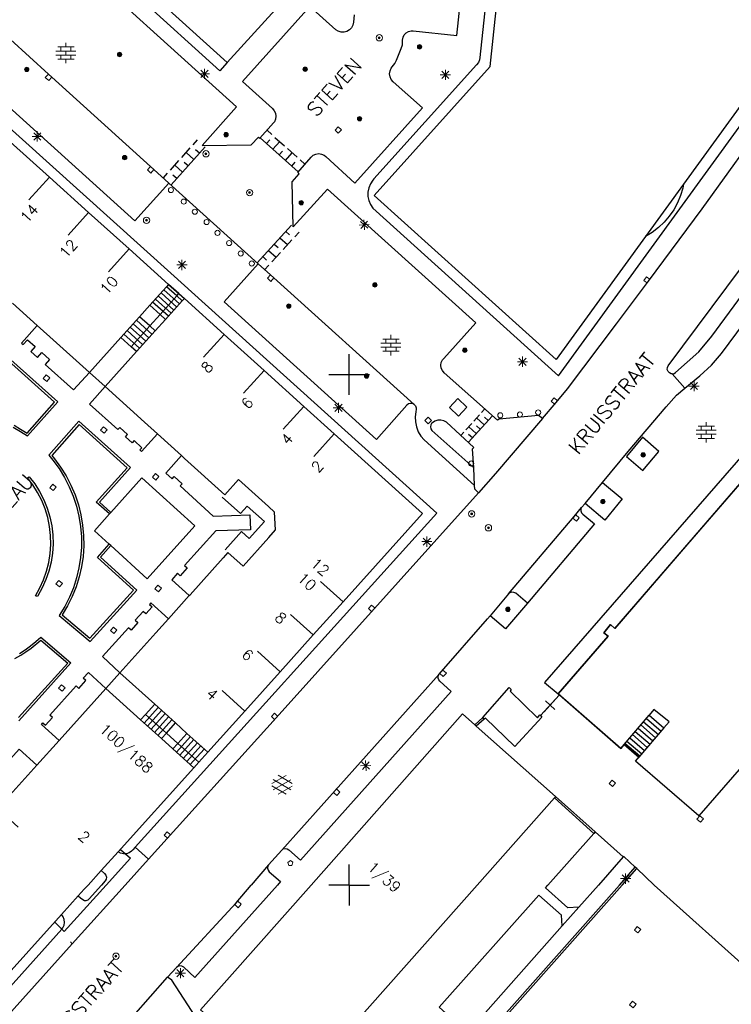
# Model space of a CAD drawing. Header units: millimetres. Extents: x 135944 to 142000, y 454200 to 456692.
# Tile 156 of 185: x 137318 to 137387, y 456188 to 456285. Entities that reach past the tile are written whole.
import ezdxf
from ezdxf.enums import TextEntityAlignment as Align

# ---------------------------------------------------------------- set-up
doc = ezdxf.new("R2010")
doc.units = ezdxf.units.MM
for name, color, linetype in [('TotaalGBKN2013_Bistad', 251, 'Continuous'), ('TotaalGBKN2013X$0$GBKN binnenstad 2009$0$OBJECTEN_', 251, 'Continuous'), ('TotaalGBKN2013X$0$GBKN binnenstad 2009$0$OBJECTEN__', 251, 'Continuous'), ('TotaalGBKN2013X$0$GBKN binnenstad 2009$0$OBJECTEN___', 251, 'Continuous'), ('TotaalGBKN2013X$0$GBKN binnenstad 2009$0$SEMANT_ SYMB_', 251, 'Continuous'), ('TotaalGBKN2013X$0$GBKN binnenstad 2009$0$UTRECHT54', 251, 'Continuous')]:
    doc.layers.add(name, color=color, linetype=linetype)
doc.styles.add('TotaalGBKN2013X$0$GBKN binnenstad 2009$0$TXT', font='txt.shx')

# ---------------------------------------------------------------- blocks, each defined once
blk = doc.blocks.new('TotaalGBKN2013X$0$GBKN binnenstad 2009$0$X')
at = {"layer": 'TotaalGBKN2013X$0$GBKN binnenstad 2009$0$OBJECTEN__', "linetype": 'Continuous', "lineweight": 0}
blk.add_lwpolyline([(0.225, -0.25), (0.224, 0.2), (-0.225, 0.2), (-0.226, -0.25)], dxfattribs=at)
blk = doc.blocks.new('TotaalGBKN2013X$0$GBKN binnenstad 2009$0$DEC115')
at = {"layer": 'TotaalGBKN2013X$0$GBKN binnenstad 2009$0$UTRECHT54', "linetype": 'Continuous', "lineweight": 0}
blk.add_line((0, 0.25), (0, 0), dxfattribs=at)
blk = doc.blocks.new('TotaalGBKN2013X$0$GBKN binnenstad 2009$0$V')
at = {"layer": 'TotaalGBKN2013X$0$GBKN binnenstad 2009$0$OBJECTEN__', "linetype": 'Continuous', "lineweight": 0}
for radius in [0.31, 0.095, 0.035, 0.0224]:
    blk.add_circle((0, 0), radius, dxfattribs=at)
blk = doc.blocks.new('TotaalGBKN2013X$0$GBKN binnenstad 2009$0$W')
at = {"layer": 'TotaalGBKN2013X$0$GBKN binnenstad 2009$0$OBJECTEN__', "linetype": 'Continuous', "lineweight": 0}
blk.add_lwpolyline([(-0.225, 0.225), (-0.225, -0.225), (0.225, -0.225), (0.225, 0.225), (-0.225, 0.225)], dxfattribs=at)
blk = doc.blocks.new('TotaalGBKN2013X$0$GBKN binnenstad 2009$0$J')
at = {"layer": 'TotaalGBKN2013X$0$GBKN binnenstad 2009$0$OBJECTEN___', "linetype": 'Continuous', "lineweight": 0}
for radius in [0.215, 0.155, 0.095, 0.035]:
    blk.add_circle((0, 0), radius, dxfattribs=at)
blk = doc.blocks.new('TotaalGBKN2013X$0$GBKN binnenstad 2009$0$DEC100')
at = {"layer": 'TotaalGBKN2013X$0$GBKN binnenstad 2009$0$OBJECTEN_', "linetype": 'Continuous', "lineweight": 0}
for p, q in [((-0.5, 0), (0.5, 0)), ((-0.354, -0.354), (0.354, 0.354)), ((0.354, -0.354), (-0.354, 0.354)), ((0, -0.5), (0, 0.5))]:
    blk.add_line(p, q, dxfattribs=at)
blk = doc.blocks.new('TotaalGBKN2013X$0$GBKN binnenstad 2009$0$DEC109')
at = {"layer": 'TotaalGBKN2013X$0$GBKN binnenstad 2009$0$SEMANT_ SYMB_', "linetype": 'Continuous', "lineweight": 0}
for p, q in [((0, 0.6), (0, 1)), ((-0.98, 0.2), (0.98, 0.2)), ((-0.8, 0.6), (0.8, 0.6)), ((-0.5, 0.2), (-0.5, 0.6)), ((0, -0.2), (0, 0.2)), ((0.5, 0.2), (0.5, 0.6)), ((-0.98, -0.2), (0.98, -0.2)), ((-0.8, -0.6), (0.8, -0.6)), ((-0.5, -0.6), (-0.5, -0.2)), ((0, -1), (0, -0.6)), ((0.5, -0.6), (0.5, -0.2))]:
    blk.add_line(p, q, dxfattribs=at)
blk = doc.blocks.new('TotaalGBKN2013X$0$GBKN binnenstad 2009$0$K')
at = {"layer": 'TotaalGBKN2013X$0$GBKN binnenstad 2009$0$OBJECTEN__', "linetype": 'Continuous', "lineweight": 0}
blk.add_lwpolyline([(-0.146, -0.25), (0.147, -0.25), (0.25, 0.069), (0, 0.25), (-0.25, 0.068), (-0.146, -0.25)], dxfattribs=at)
blk = doc.blocks.new('TotaalGBKN2013X$0$GBKN binnenstad 2009$0$DEC108')
at = {"layer": 'TotaalGBKN2013X$0$GBKN binnenstad 2009$0$SEMANT_ SYMB_', "linetype": 'Continuous', "lineweight": 0}
for p, q in [((-1.015, 0.107), (0.387, 0.916)), ((-0.878, -0.506), (0.855, 0.493)), ((0.855, -0.495), (-0.877, 0.507)), ((0.985, 0.124), (-0.401, 0.925)), ((0.386, -0.916), (-1.015, -0.107)), ((-0.401, -0.925), (0.985, -0.125))]:
    blk.add_line(p, q, dxfattribs=at)
blk = doc.blocks.new('TotaalGBKN2013X$0$GBKN binnenstad 2009$0$CEL530')
at = {"layer": 'TotaalGBKN2013X$0$GBKN binnenstad 2009$0$UTRECHT54', "linetype": 'Continuous', "lineweight": 0}
for p, q in [((-0.5, 0), (0.5, 0)), ((0, -0.355), (0, 0.355))]:
    blk.add_line(p, q, dxfattribs=at)
blk = doc.blocks.new('TotaalGBKN2013X$0$GBKN binnenstad 2009$0$Q')
at = {"layer": 'TotaalGBKN2013X$0$GBKN binnenstad 2009$0$OBJECTEN___', "linetype": 'Continuous', "lineweight": 0}
blk.add_circle((0, 0), 0.25, dxfattribs=at)

msp = doc.modelspace()

# ---------------------------------------------------------------- linework, layer by layer
at = {"layer": 'TotaalGBKN2013_Bistad'}
for p, q in [((137337.321, 456279.741), (137317.981, 456297.311)), ((137338.044, 456280.551), (137327.76, 456289.852)), ((137338.044, 456280.551), (137337.321, 456279.741)), ((137320.852, 456279.125), (137320.517, 456279.428)), ((137330.53, 456270.37), (137320.852, 456279.125)), ((137388.918, 456277.103), (137382.769, 456268.642)), ((137341.951, 456273.921), (137342.415, 456273.506)), ((137334.705, 456272.506), (137335.121, 456272.971)), ((137341.284, 456273.176), (137344.994, 456269.856)), ((137341.902, 456272.622), (137342.236, 456272.995)), ((137342.724, 456273.229), (137343.651, 456272.399)), ((137316.764, 456272.805), (137320.622, 456269.331)), ((137332.536, 456268.584), (137335.866, 456272.304)), ((137333.595, 456271.266), (137334.427, 456272.196)), ((137335.311, 456271.684), (137334.939, 456272.017)), ((137342.521, 456272.069), (137343.188, 456272.814)), ((137343.139, 456271.516), (137343.473, 456271.888)), ((137343.961, 456272.123), (137344.888, 456271.293)), ((137332.485, 456270.026), (137333.317, 456270.956)), ((137334.756, 456271.064), (137334.011, 456271.731)), ((137343.757, 456270.962), (137344.424, 456271.708)), ((137345.197, 456271.016), (137345.661, 456270.601)), ((137330.864, 456270.068), (137330.53, 456270.37)), ((137332.331, 456268.741), (137330.864, 456270.068)), ((137333.646, 456269.824), (137332.901, 456270.491)), ((137334.201, 456270.444), (137333.829, 456270.777)), ((137344.376, 456270.409), (137344.709, 456270.782)), ((137320.622, 456269.331), (137318.615, 456267.102)), ((137320.622, 456269.331), (137324.449, 456265.883)), ((137331.791, 456269.251), (137332.207, 456269.716)), ((137333.091, 456269.204), (137332.719, 456269.538)), ((137332.331, 456268.741), (137341.085, 456260.847)), ((137382.769, 456268.642), (137379.044, 456263.516)), ((137324.449, 456265.883), (137322.442, 456263.654)), ((137324.449, 456265.883), (137328.427, 456262.3)), ((137344.343, 456264.625), (137340.963, 456260.925)), ((137343.216, 456263.392), (137343.954, 456262.718)), ((137343.779, 456264.009), (137344.149, 456263.672)), ((137345.081, 456263.951), (137344.658, 456263.489)), ((137328.428, 456262.301), (137326.421, 456260.072)), ((137328.427, 456262.3), (137332.301, 456258.811)), ((137342.653, 456262.775), (137343.022, 456262.438)), ((137344.377, 456263.18), (137343.532, 456262.255)), ((137341.526, 456261.542), (137341.895, 456261.205)), ((137342.089, 456262.159), (137342.828, 456261.484)), ((137343.25, 456261.947), (137342.405, 456261.022)), ((137341.085, 456260.847), (137342.29, 456259.76)), ((137342.123, 456260.714), (137341.701, 456260.251)), ((137342.29, 456259.76), (137342.625, 456259.458)), ((137342.625, 456259.458), (137356.38, 456247.054)), ((137332.105, 456258.594), (137330.469, 456256.778)), ((137332.301, 456258.811), (137332.105, 456258.594)), ((137333.101, 456257.696), (137332.105, 456258.594)), ((137333.306, 456257.923), (137332.301, 456258.811)), ((137332.301, 456258.811), (137333.841, 456257.441)), ((137332.819, 456256.307), (137331.282, 456257.692)), ((137331.465, 456255.881), (137333.101, 456257.696)), ((137333.091, 456256.609), (137331.554, 456257.994)), ((137333.364, 456256.912), (137331.827, 456258.297)), ((137333.101, 456257.696), (137333.306, 456257.923)), ((137333.636, 456257.214), (137333.101, 456257.696)), ((137333.841, 456257.441), (137333.306, 456257.923)), ((137333.636, 456257.214), (137333.841, 456257.441)), ((137337.729, 456253.932), (137333.841, 456257.441)), ((137319.42, 456254.805), (137317.011, 456256.974)), ((137330.469, 456256.778), (137329.452, 456255.649)), ((137331.465, 456255.881), (137330.469, 456256.778)), ((137332.274, 456255.702), (137330.737, 456257.087)), ((137332.546, 456256.004), (137331.009, 456257.389)), ((137332, 456255.399), (137333.636, 456257.214)), ((137329.452, 456255.649), (137327.626, 456253.62)), ((137330.448, 456254.752), (137329.452, 456255.649)), ((137330.448, 456254.752), (137331.465, 456255.881)), ((137332, 456255.399), (137331.465, 456255.881)), ((137320.646, 456253.7), (137319.42, 456254.805)), ((137330.07, 456253.256), (137328.533, 456254.641)), ((137328.62, 456252.724), (137330.448, 456254.752)), ((137330.374, 456253.594), (137328.837, 456254.979)), ((137330.679, 456253.932), (137329.142, 456255.317)), ((137330.983, 456254.27), (137330.448, 456254.752)), ((137330.983, 456254.27), (137332, 456255.399)), ((137324.541, 456250.191), (137320.646, 456253.7)), ((137327.626, 456253.62), (137324.541, 456250.191)), ((137328.62, 456252.724), (137327.626, 456253.62)), ((137329.461, 456252.58), (137327.924, 456253.965)), ((137329.765, 456252.918), (137328.228, 456254.303)), ((137329.155, 456252.242), (137330.983, 456254.27)), ((137337.729, 456253.932), (137335.722, 456251.703)), ((137341.653, 456250.391), (137337.729, 456253.932)), ((137329.155, 456252.242), (137328.62, 456252.724)), ((137326.071, 456248.821), (137329.155, 456252.242)), ((137350, 456250), (137350, 456252)), ((137326.071, 456248.821), (137324.541, 456250.191)), ((137341.653, 456250.391), (137339.646, 456248.162)), ((137345.547, 456246.878), (137341.653, 456250.391)), ((137348, 456250), (137350, 456250)), ((137350, 456250), (137352, 456250)), ((137350, 456248), (137350, 456250)), ((137381.661, 456250.071), (137382.906, 456248.664)), ((137329.94, 456245.324), (137326.071, 456248.821)), ((137345.547, 456246.878), (137343.54, 456244.649)), ((137348.532, 456244.184), (137345.547, 456246.878)), ((137361.682, 456243.36), (137364.002, 456245.93)), ((137362.197, 456245.422), (137362.777, 456246.065)), ((137362.97, 456246.279), (137363.26, 456246.6)), ((137363.616, 456245.502), (137363.245, 456245.837)), ((137331.195, 456244.19), (137329.94, 456245.324)), ((137361.423, 456244.565), (137362.003, 456245.208)), ((137362.456, 456244.217), (137361.713, 456244.887)), ((137362.842, 456244.645), (137362.471, 456244.98)), ((137363.229, 456245.073), (137362.487, 456245.743)), ((137333.556, 456242.057), (137331.195, 456244.19)), ((137348.532, 456244.184), (137346.525, 456241.955)), ((137360.94, 456244.03), (137361.23, 456244.351)), ((137362.069, 456243.788), (137361.698, 456244.123)), ((137333.862, 456241.78), (137333.556, 456242.057)), ((137374.837, 456239.407), (137377.355, 456242.451)), ((137362.291, 456239.126), (137362.2, 456240.85)), ((137342.083, 456237.057), (137339.141, 456239.701)), ((137373.121, 456237.377), (137374.837, 456239.407)), ((137373.121, 456237.377), (137372.777, 456236.976)), ((137326.494, 456236.342), (137326.636, 456236.5)), ((137326.634, 456233.238), (137326.476, 456233.381)), ((137334.401, 456228.437), (137337.65, 456232.057)), ((137349.405, 456227.733), (137347.177, 456229.742)), ((137365.611, 456228.511), (137363.812, 456226.379)), ((137332.289, 456226.084), (137334.321, 456228.348)), ((137334.321, 456228.348), (137334.401, 456228.437)), ((137346.483, 456224.491), (137349.405, 456227.733)), ((137332.289, 456226.084), (137331.035, 456224.687)), ((137346.483, 456224.491), (137344.255, 456226.5)), ((137331.035, 456224.687), (137327.531, 456220.781)), ((137343.233, 456220.885), (137346.483, 456224.491)), ((137343.233, 456220.885), (137341.005, 456222.894)), ((137326.161, 456219.231), (137327.531, 456220.781)), ((137330.94, 456217.7), (137327.531, 456220.781)), ((137339.766, 456217.038), (137343.233, 456220.885)), ((137358.828, 456220.645), (137343.381, 456203.421)), ((137326.161, 456219.231), (137321.583, 456214.166)), ((137326.161, 456219.231), (137329.56, 456216.169)), ((137339.766, 456217.038), (137337.538, 456219.047)), ((137368.743, 456216.595), (137370.615, 456218.615)), ((137370.481, 456218.733), (137370.615, 456218.615)), ((137331.278, 456217.394), (137329.899, 456215.864)), ((137330.049, 456216.712), (137330.94, 456217.7)), ((137331.616, 456217.09), (137330.237, 456215.56)), ((137332.968, 456215.872), (137330.94, 456217.7)), ((137336.139, 456213.014), (137339.766, 456217.038)), ((137329.56, 456216.169), (137330.049, 456216.712)), ((137329.56, 456216.169), (137331.589, 456214.342)), ((137332.078, 456214.884), (137330.049, 456216.712)), ((137331.954, 456216.785), (137330.575, 456215.255)), ((137332.292, 456216.481), (137330.913, 456214.951)), ((137332.63, 456216.176), (137331.251, 456214.646)), ((137363.085, 456216.405), (137362.299, 456215.69)), ((137363.232, 456216.25), (137362.449, 456215.556)), ((137363.232, 456216.25), (137363.085, 456216.405)), ((137376.958, 456213.772), (137379.398, 456216.625)), ((137378.854, 456215.992), (137380.303, 456214.746)), ((137379.126, 456216.308), (137380.575, 456215.062)), ((137379.398, 456216.625), (137380.842, 456215.383)), ((137332.078, 456214.884), (137332.968, 456215.872)), ((137334.097, 456214.855), (137332.968, 456215.872)), ((137362.299, 456215.69), (137362.449, 456215.556)), ((137362.449, 456215.556), (137370.231, 456208.66)), ((137378.038, 456215.043), (137379.487, 456213.797)), ((137378.31, 456215.36), (137379.759, 456214.114)), ((137380.842, 456215.383), (137378.399, 456212.533)), ((137378.582, 456215.676), (137380.031, 456214.43)), ((137319.393, 456211.743), (137321.583, 456214.166)), ((137331.589, 456214.342), (137332.078, 456214.884)), ((137331.589, 456214.342), (137332.718, 456213.325)), ((137333.207, 456213.867), (137332.078, 456214.884)), ((137334.438, 456214.546), (137333.06, 456213.016)), ((137333.207, 456213.867), (137334.097, 456214.855)), ((137334.778, 456214.24), (137333.4, 456212.71)), ((137336.139, 456213.014), (137334.097, 456214.855)), ((137377.222, 456214.095), (137378.671, 456212.849)), ((137377.494, 456214.411), (137378.943, 456213.165)), ((137377.766, 456214.727), (137379.215, 456213.481)), ((137332.718, 456213.325), (137333.207, 456213.867)), ((137332.718, 456213.325), (137334.761, 456211.484)), ((137335.25, 456212.027), (137333.207, 456213.867)), ((137335.118, 456213.933), (137333.74, 456212.403)), ((137335.459, 456213.627), (137334.081, 456212.097)), ((137335.799, 456213.32), (137334.421, 456211.79)), ((137376.958, 456213.772), (137378.399, 456212.533)), ((137377.014, 456213.844), (137378.468, 456212.621)), ((137335.25, 456212.027), (137336.139, 456213.014)), ((137334.761, 456211.484), (137327.35, 456203.262)), ((137334.761, 456211.484), (137335.25, 456212.027)), ((137362.537, 456200), (137370.109, 456208.522)), ((137370.231, 456208.66), (137370.109, 456208.522)), ((137373.967, 456205.059), (137370.109, 456208.522)), ((137374.108, 456205.218), (137370.231, 456208.66)), ((137373.967, 456205.059), (137369.478, 456200)), ((137374.108, 456205.218), (137373.967, 456205.059)), ((137374.108, 456205.218), (137376.861, 456202.761)), ((137330.321, 456202.531), (137329.016, 456203.691)), ((137343.381, 456203.421), (137342.088, 456201.983)), ((137327.35, 456203.262), (137325.683, 456201.414)), ((137328.041, 456200), (137330.321, 456202.531)), ((137376.861, 456202.761), (137374.415, 456200)), ((137342.088, 456201.983), (137340.395, 456200)), ((137350, 456200), (137350, 456202)), ((137376.489, 456200), (137378.03, 456201.736)), ((137376.75, 456200), (137378.173, 456201.603)), ((137378.173, 456201.603), (137378.03, 456201.736)), ((137379.894, 456200), (137378.173, 456201.603)), ((137325.683, 456201.414), (137324.409, 456200)), ((137322.861, 456194.251), (137328.041, 456200)), ((137324.038, 456199.588), (137323.447, 456198.932)), ((137324.409, 456200), (137324.038, 456199.588)), ((137344.649, 456179.868), (137362.537, 456200)), ((137350, 456200), (137348, 456200)), ((137350, 456200), (137348, 456200)), ((137350, 456200), (137350, 456198)), ((137350, 456200), (137352, 456200)), ((137350, 456200), (137352, 456200)), ((137353.93, 456174.297), (137376.75, 456200)), ((137374.415, 456200), (137372.49, 456197.827)), ((137379.894, 456200), (137392.607, 456188.566)), ((137323.447, 456198.932), (137321.795, 456197.099)), ((137370.871, 456196.001), (137372.49, 456197.827)), ((137370.871, 456196.001), (137362.104, 456186.106)), ((137333.063, 456191.925), (137332.201, 456190.961)), ((137328.874, 456187.184), (137332.201, 456190.961))]:
    msp.add_line(p, q, dxfattribs=at)
for points in [[(137361.541, 456317.291), (137366.611, 456316.771), (137362.801, 456281.051), (137362.769, 456280.827), (137362.659, 456280.559), (137362.481, 456280.331), (137352.411, 456269.151), (137352.303, 456269.024), (137352.076, 456268.67), (137351.919, 456268.28), (137351.84, 456267.868), (137351.839, 456267.448), (137351.918, 456267.035), (137352.074, 456266.645), (137352.301, 456266.291), (137370.505, 456249.858), (137403.141, 456294.801), (137400.821, 456296.151), (137416.951, 456324.011)], [(137344.961, 456269.781), (137346.271, 456271.291), (137346.482, 456271.475), (137346.735, 456271.591), (137347.012, 456271.632), (137347.288, 456271.593), (137347.543, 456271.477), (137347.701, 456271.351), (137350.561, 456268.751), (137357.181, 456276.111), (137354.301, 456278.681), (137354.117, 456278.9), (137354, 456279.162), (137353.96, 456279.446), (137353.999, 456279.729), (137354.115, 456279.991), (137354.211, 456280.121), (137354.471, 456280.46), (137354.641, 456280.781), (137355.101, 456281.941), (137355.207, 456282.289), (137355.235, 456282.653), (137355.231, 456282.721), (137355.231, 456282.761), (137355.276, 456283.03), (137355.396, 456283.274), (137355.582, 456283.473), (137355.817, 456283.61), (137356.082, 456283.674), (137356.271, 456283.671), (137360.551, 456283.201), (137363.791, 456313.681)], [(137379.044, 456263.516), (137370.291, 456251.471), (137352.453, 456267.546), (137363.811, 456280.151), (137366.137, 456302.11)], [(137335.591, 456272.421), (137338.961, 456276.221), (137321.031, 456292.441), (137318.401, 456289.561), (137318.251, 456289.395), (137318.018, 456289.243), (137317.751, 456289.164), (137317.472, 456289.163), (137317.205, 456289.241), (137316.971, 456289.391), (137315.931, 456290.291), (137315.746, 456290.483), (137315.445, 456290.885), (137315.212, 456291.33), (137315.052, 456291.806), (137314.969, 456292.301), (137314.966, 456292.804), (137315.042, 456293.3), (137315.197, 456293.778), (137315.425, 456294.225), (137315.721, 456294.631), (137317.981, 456297.311)], [(137343.566, 456289.083), (137344.771, 456287.981), (137339.39, 456282.014), (137338.044, 456280.551)], [(137350.491, 456285.221), (137350.431, 456284.511), (137350.369, 456284.226), (137350.233, 456283.967), (137350.031, 456283.756), (137349.78, 456283.606), (137349.498, 456283.53), (137349.206, 456283.533), (137348.926, 456283.615), (137348.678, 456283.769), (137346.151, 456286.041), (137339.541, 456278.701), (137342.471, 456276.051), (137342.658, 456275.839), (137342.779, 456275.583), (137342.824, 456275.304), (137342.79, 456275.023), (137342.678, 456274.763), (137342.591, 456274.641), (137341.231, 456273.151)], [(137320.517, 456279.428), (137314.917, 456284.495), (137314.353, 456283.871)], [(137368.958, 456245.684), (137370.281, 456247.261), (137371.381, 456248.611), (137376.211, 456254.951), (137379.341, 456259.141), (137384.601, 456266.231), (137391.431, 456275.701), (137397.981, 456284.931)], [(137332.331, 456268.741), (137328.981, 456265.041), (137312.181, 456280.221), (137314.381, 456282.662), (137314.526, 456282.884), (137314.599, 456283.139), (137314.593, 456283.405), (137314.508, 456283.656), (137314.353, 456283.871)], [(137308.706, 456281.357), (137332.851, 456259.641), (137334.551, 456258.091), (137358.601, 456236.431), (137329.016, 456203.691)], [(137381.661, 456250.071), (137381.565, 456250.08), (137381.382, 456250.157), (137381.244, 456250.298), (137381.172, 456250.483), (137381.178, 456250.681), (137381.261, 456250.861), (137388.451, 456260.491), (137394.931, 456269.421), (137400.741, 456277.561), (137400.876, 456277.692), (137401.06, 456277.766), (137401.259, 456277.762), (137401.441, 456277.681), (137401.576, 456277.583)], [(137381.661, 456250.071), (137381.838, 456250.107), (137381.991, 456250.201), (137384.261, 456252.221), (137385.531, 456253.751), (137390.281, 456260.181), (137396.751, 456269.081), (137401.841, 456276.301), (137401.903, 456276.483), (137401.936, 456276.781), (137401.889, 456277.077), (137401.767, 456277.351), (137401.576, 456277.583)], [(137382.906, 456248.664), (137384.351, 456249.881), (137385.511, 456250.911), (137386.471, 456252.051), (137390.241, 456257.111), (137393.961, 456262.201), (137399.421, 456269.771), (137403.795, 456275.975)], [(137335.591, 456272.421), (137340.381, 456272.501), (137341.101, 456273.261), (137341.231, 456273.151)], [(137344.501, 456264.451), (137344.401, 456268.881), (137345.091, 456269.661), (137344.961, 456269.781)], [(137364.541, 456245.521), (137359.311, 456250.171), (137359.13, 456250.381), (137359.017, 456250.634), (137358.979, 456250.909), (137359.022, 456251.183), (137359.14, 456251.433), (137359.261, 456251.581), (137362.421, 456255.061), (137347.881, 456268.151), (137344.501, 456264.451)], [(137382.769, 456268.642), (137382.687, 456268.264), (137382.467, 456267.527), (137382.171, 456266.816), (137381.803, 456266.14), (137381.366, 456265.506), (137380.867, 456264.921), (137380.309, 456264.39), (137379.699, 456263.92), (137379.044, 456263.516)], [(137356.38, 456247.054), (137356.211, 456247.148), (137356.011, 456247.171), (137355.817, 456247.116), (137355.66, 456246.99), (137352.69, 456243.65), (137337.737, 456257.134), (137341.085, 456260.847)], [(137319.42, 456254.805), (137317.881, 456253.071), (137318.041, 456252.931), (137318.465, 456253.408), (137319.229, 456252.729), (137318.811, 456252.261), (137319.451, 456251.671), (137319.875, 456252.152), (137320.634, 456251.482), (137320.201, 456250.991), (137322.991, 456248.501), (137324.541, 456250.191)], [(137317.068, 456244.829), (137317.772, 456244.418), (137318.46, 456243.98), (137321.441, 456247.311), (137315.931, 456252.261)], [(137317.157, 456245.028), (137317.799, 456244.66), (137318.422, 456244.262), (137321.121, 456247.291), (137315.951, 456251.941)], [(137331.195, 456244.19), (137329.641, 456242.471), (137329.481, 456242.611), (137329.683, 456242.834), (137328.919, 456243.524), (137328.741, 456243.321), (137328.081, 456243.891), (137328.282, 456244.115), (137327.519, 456244.804), (137327.331, 456244.601), (137324.551, 456247.091), (137326.071, 456248.821)], [(137377.355, 456242.451), (137381.051, 456246.841), (137382.071, 456247.961), (137382.906, 456248.664)], [(137356.38, 456247.054), (137356.482, 456246.938), (137356.555, 456246.751), (137356.55, 456246.55), (137356.54, 456246.42), (137356.523, 456246.338), (137356.466, 456245.845), (137356.49, 456245.349), (137356.593, 456244.863), (137356.772, 456244.4), (137357.023, 456243.972), (137357.34, 456243.59), (137362.291, 456239.126)], [(137359.83, 456246.76), (137360.72, 456245.93), (137361.54, 456246.81), (137360.65, 456247.64), (137359.83, 456246.76)], [(137368.958, 456245.684), (137368.561, 456245.991), (137364.681, 456245.631), (137364.541, 456245.521)], [(137326.636, 456236.5), (137325.511, 456237.501), (137328.561, 456240.891), (137323.511, 456245.421), (137320.559, 456242.092), (137320.968, 456241.601), (137321.568, 456240.781), (137322.101, 456239.916), (137322.564, 456239.012), (137322.955, 456238.074), (137323.271, 456237.108), (137323.51, 456236.12), (137323.671, 456235.117), (137323.752, 456234.104), (137323.753, 456233.088), (137323.675, 456232.075), (137323.517, 456231.071), (137323.28, 456230.083), (137322.967, 456229.117), (137322.578, 456228.178), (137322.117, 456227.272), (137321.586, 456226.406), (137324.601, 456223.861), (137329.181, 456228.891), (137325.631, 456232.111), (137326.634, 456233.238)], [(137326.494, 456236.342), (137325.191, 456237.481), (137328.241, 456240.871), (137323.531, 456245.101), (137320.84, 456242.072), (137321.108, 456241.749), (137321.716, 456240.927), (137322.258, 456240.06), (137322.731, 456239.154), (137323.131, 456238.213), (137323.457, 456237.244), (137323.705, 456236.253), (137323.876, 456235.245), (137323.967, 456234.227), (137323.979, 456233.205), (137323.91, 456232.185), (137323.762, 456231.173), (137323.535, 456230.176), (137323.231, 456229.2), (137322.852, 456228.251), (137322.4, 456227.335), (137321.877, 456226.456), (137324.581, 456224.161), (137328.861, 456228.871), (137325.331, 456232.091), (137326.476, 456233.381)], [(137362.2, 456242.85), (137359.52, 456245.33), (137359.264, 456245.468), (137358.976, 456245.535), (137358.68, 456245.523), (137358.398, 456245.432), (137358.15, 456245.27), (137358.07, 456245.19), (137357.99, 456245.06), (137357.95, 456244.864), (137357.988, 456244.667), (137358.1, 456244.5), (137362.2, 456240.85)], [(137368.958, 456245.684), (137364.33, 456240.3), (137362.67, 456238.4)], [(137349.405, 456227.733), (137357.191, 456236.371), (137348.532, 456244.184)], [(137389.681, 456243.418), (137369.14, 456219.824), (137370.481, 456218.733)], [(137389.681, 456243.418), (137390.472, 456242.727), (137390.749, 456243.1), (137391.239, 456242.675), (137383.147, 456233.37), (137376.024, 456225.127), (137375.602, 456225.526), (137374.947, 456224.699), (137375.384, 456224.373), (137370.481, 456218.733)], [(137377.168, 456241.961), (137378.776, 456240.584), (137380.352, 456242.462), (137378.759, 456243.849), (137377.168, 456241.961)], [(137333.556, 456242.057), (137332.014, 456240.351), (137332.652, 456239.774), (137332.854, 456239.997), (137333.618, 456239.307), (137333.416, 456239.084), (137336.68, 456236.133), (137340.258, 456236.267), (137340.329, 456234.803), (137336.918, 456234.683), (137333.866, 456231.296), (137334.127, 456231.062), (137333.437, 456230.296), (137333.176, 456230.53), (137332.601, 456229.891), (137334.321, 456228.348)], [(137362.2, 456240.85), (137362.08, 456242.73), (137362.2, 456242.85)], [(137389.107, 456212.337), (137384.278, 456206.774), (137378.062, 456212.139), (137378.468, 456212.621), (137377.014, 456213.844), (137376.608, 456213.362), (137370.481, 456218.733), (137375.384, 456224.373), (137374.947, 456224.699), (137375.602, 456225.526), (137376.024, 456225.127), (137391.239, 456242.675)], [(137333.862, 456241.78), (137337.811, 456238.211), (137339.141, 456239.701)], [(137318.461, 456239.871), (137318.641, 456239.991), (137319.184, 456239.282), (137319.662, 456238.527), (137320.07, 456237.732), (137320.406, 456236.904), (137320.666, 456236.05), (137320.849, 456235.175), (137320.952, 456234.288), (137320.976, 456233.395), (137320.921, 456232.503), (137320.785, 456231.62), (137320.571, 456230.753), (137320.281, 456229.908), (137319.916, 456229.092), (137319.48, 456228.313), (137319.441, 456228.251), (137319.241, 456228.331), (137319.68, 456229.1), (137320.047, 456229.905), (137320.341, 456230.74), (137320.557, 456231.599), (137320.696, 456232.473), (137320.755, 456233.356), (137320.734, 456234.241), (137320.633, 456235.121), (137320.454, 456235.987), (137320.197, 456236.834), (137319.864, 456237.655), (137319.459, 456238.442), (137318.985, 456239.189), (137318.461, 456239.871)], [(137326.634, 456233.238), (137330.201, 456230.001), (137334.861, 456235.191), (137329.681, 456239.891), (137326.636, 456236.5)], [(137362.67, 456238.4), (137362.31, 456238.77), (137362.291, 456239.126)], [(137374.837, 456239.407), (137376.748, 456237.819), (137375.054, 456235.731), (137373.121, 456237.377)], [(137362.67, 456238.4), (137342.851, 456216.371), (137330.321, 456202.531)], [(137337.829, 456232.825), (137339.435, 456234.61), (137340.179, 456233.942), (137341.684, 456235.615), (137340.012, 456237.12), (137339.344, 456236.377), (137337.56, 456237.983)], [(137326.494, 456236.342), (137325.021, 456234.701), (137326.476, 456233.381)], [(137342.12, 456234.04), (137342.786, 456234.783), (137342.687, 456236.514), (137342.083, 456237.057)], [(137365.611, 456228.511), (137372.061, 456236.091), (137372.777, 456236.976)], [(137372.777, 456236.976), (137372.713, 456236.846), (137372.694, 456236.653), (137372.753, 456236.467), (137372.881, 456236.321), (137374.031, 456235.361), (137367.461, 456227.611)], [(137342.12, 456234.04), (137339.601, 456231.231), (137338.111, 456232.571), (137337.65, 456232.057)], [(137367.461, 456227.611), (137366.331, 456228.571), (137366.142, 456228.661), (137365.934, 456228.673), (137365.736, 456228.607), (137365.611, 456228.511)], [(137332.289, 456226.084), (137330.566, 456227.633), (137330.432, 456227.484), (137330.693, 456227.25), (137330.07, 456226.559), (137329.809, 456226.793), (137329.033, 456225.932), (137329.294, 456225.698), (137328.618, 456224.947), (137328.357, 456225.181), (137325.833, 456222.381), (137327.531, 456220.781)], [(137367.461, 456227.611), (137365.328, 456225.094), (137363.812, 456226.379)], [(137358.828, 456220.645), (137363.561, 456226.081), (137363.812, 456226.379)], [(137317.223, 456222.178), (137317.801, 456222.511), (137318.319, 456222.844), (137318.818, 456223.203), (137319.771, 456223.981), (137322.411, 456221.731), (137317.601, 456216.391)], [(137317.681, 456222.691), (137318.231, 456223.046), (137318.76, 456223.43), (137319.272, 456223.837), (137319.771, 456224.261), (137322.731, 456221.751), (137317.621, 456216.071)], [(137397.29, 456221.758), (137389.893, 456213.244), (137390.23, 456212.92), (137389.482, 456212.073), (137389.107, 456212.337), (137384.278, 456206.774), (137378.062, 456212.139), (137378.399, 456212.533)], [(137321.583, 456214.166), (137319.842, 456215.732), (137319.976, 456215.881), (137320.237, 456215.646), (137320.919, 456216.403), (137320.659, 456216.638), (137323.236, 456219.498), (137323.496, 456219.263), (137324.185, 456220.028), (137323.925, 456220.263), (137324.434, 456220.828), (137326.161, 456219.231)], [(137343.381, 456203.421), (137343.53, 456203.532), (137343.723, 456203.583), (137343.92, 456203.554), (137344.091, 456203.451), (137345.211, 456202.441), (137360.001, 456218.961), (137358.881, 456219.961), (137358.777, 456220.088), (137358.717, 456220.275), (137358.734, 456220.472), (137358.828, 456220.645)], [(137363.085, 456216.405), (137365.662, 456219.345), (137365.856, 456219.156), (137365.76, 456218.996), (137368.446, 456216.371), (137368.685, 456216.655), (137368.743, 456216.595)], [(137370.615, 456218.615), (137376.608, 456213.362), (137376.958, 456213.772)], [(137380.842, 456215.383), (137381.342, 456215.966), (137379.87, 456217.177), (137379.398, 456216.625)], [(137346.268, 456200), (137361.101, 456216.751), (137362.299, 456215.69)], [(137368.743, 456216.595), (137368.891, 456216.441), (137366.219, 456213.551), (137363.371, 456216.336), (137363.232, 456216.25)], [(137305.458, 456209.489), (137306.954, 456211.237), (137307.6, 456210.685), (137307.178, 456210.192), (137307.953, 456209.528), (137308.375, 456210.021), (137311.286, 456207.529), (137310.442, 456206.542), (137312.367, 456204.754), (137315.124, 456207.866), (137313.817, 456209.045), (137314.393, 456209.684), (137314.653, 456209.449), (137315.343, 456210.215), (137315.083, 456210.45), (137317.66, 456213.31), (137319.393, 456211.743)], [(137319.393, 456211.743), (137315.544, 456207.489), (137317.561, 456205.671)], [(137327.581, 456203.491), (137328.571, 456202.631), (137326.186, 456200)], [(137329.016, 456203.691), (137328.781, 456203.431), (137328.663, 456203.305), (137328.427, 456203.146), (137328.157, 456203.058), (137327.872, 456203.049), (137327.596, 456203.119), (137327.35, 456203.262)], [(137378.03, 456201.736), (137376.91, 456202.78), (137376.861, 456202.761)], [(137342.088, 456201.983), (137342.011, 456201.837), (137341.988, 456201.641), (137342.045, 456201.452), (137342.171, 456201.301), (137343.275, 456200.342), (137342.969, 456200)], [(137325.683, 456201.414), (137326.021, 456201.111), (137326.148, 456200.961), (137326.205, 456200.773), (137326.183, 456200.578), (137326.086, 456200.407), (137325.715, 456200)], [(137326.186, 456200), (137322.061, 456195.451), (137321.141, 456196.361)], [(137323.447, 456198.932), (137323.671, 456198.731), (137323.879, 456198.575), (137324.045, 456198.493), (137324.231, 456198.489), (137324.401, 456198.562), (137324.501, 456198.661), (137325.715, 456200)], [(137342.969, 456200), (137334.881, 456190.951), (137333.781, 456191.951), (137333.605, 456192.053), (137333.403, 456192.08), (137333.207, 456192.028), (137333.063, 456191.925)], [(137333.063, 456191.925), (137338.911, 456198.261), (137340.395, 456200)], [(137346.268, 456200), (137335.429, 456187.76), (137344.516, 456179.718)], [(137376.489, 456200), (137353.839, 456174.487), (137353.93, 456174.297)], [(137372.49, 456197.827), (137371.431, 456197.764), (137369.227, 456199.717), (137369.478, 456200)], [(137370.871, 456196.001), (137370.801, 456197.053), (137368.599, 456199.004), (137358.819, 456188.029), (137361.052, 456186.05), (137362.104, 456186.106)], [(137321.795, 456197.099), (137311.881, 456186.101), (137311.401, 456185.681), (137310.902, 456185.282), (137310.374, 456184.922), (137309.811, 456184.621), (137309.223, 456184.378), (137308.614, 456184.192), (137307.992, 456184.061), (137307.361, 456183.981), (137306.726, 456183.953), (137306.091, 456183.977), (137305.46, 456184.058), (137304.841, 456184.201)], [(137313.111, 456185.991), (137321.841, 456195.681), (137321.935, 456195.799), (137322.06, 456196.053), (137322.109, 456196.333), (137322.079, 456196.614), (137321.971, 456196.877), (137321.795, 456197.099)], [(137322.861, 456194.251), (137317.151, 456187.921), (137307.131, 456176.731), (137306.599, 456176.098), (137306.008, 456175.518), (137305.364, 456174.999), (137304.673, 456174.544), (137303.941, 456174.158), (137303.175, 456173.845), (137302.383, 456173.607), (137301.571, 456173.446), (137300.748, 456173.365), (137300, 456173.363)], [(137335.631, 456186.431), (137334.971, 456187.061), (137332.616, 456190.678), (137332.201, 456190.961)]]:
    msp.add_lwpolyline(points, dxfattribs=at)

# ---------------------------------------------------------------- block references
for name, p in [('TotaalGBKN2013X$0$GBKN binnenstad 2009$0$DEC109', (137322.228, 456281.484)), ('TotaalGBKN2013X$0$GBKN binnenstad 2009$0$DEC109', (137354.089, 456252.872)), ('TotaalGBKN2013X$0$GBKN binnenstad 2009$0$J', (137361.333, 456252.375)), ('TotaalGBKN2013X$0$GBKN binnenstad 2009$0$DEC109', (137384.999, 456244.341)), ('TotaalGBKN2013X$0$GBKN binnenstad 2009$0$J', (137378.809, 456242.119)), ('TotaalGBKN2013X$0$GBKN binnenstad 2009$0$J', (137374.865, 456237.551)), ('TotaalGBKN2013X$0$GBKN binnenstad 2009$0$DEC108', (137343.433, 456209.82))]:
    msp.add_blockref(name, p, dxfattribs=at)
for name, p, rotation in [('TotaalGBKN2013X$0$GBKN binnenstad 2009$0$V', (137352.946, 456282.977), 140.904924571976), ('TotaalGBKN2013X$0$GBKN binnenstad 2009$0$J', (137327.491, 456281.342), 359.9997331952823), ('TotaalGBKN2013X$0$GBKN binnenstad 2009$0$J', (137356.901, 456282.092), 359.9997331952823), ('TotaalGBKN2013X$0$GBKN binnenstad 2009$0$J', (137318.401, 456279.882), 359.9997331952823), ('TotaalGBKN2013X$0$GBKN binnenstad 2009$0$DEC100', (137335.821, 456279.452), 359.9997331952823), ('TotaalGBKN2013X$0$GBKN binnenstad 2009$0$J', (137345.681, 456279.902), 359.9997331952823), ('TotaalGBKN2013X$0$GBKN binnenstad 2009$0$DEC100', (137359.421, 456279.352), 359.9997331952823), ('TotaalGBKN2013X$0$GBKN binnenstad 2009$0$J', (137351.021, 456275.052), 359.9997331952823), ('TotaalGBKN2013X$0$GBKN binnenstad 2009$0$DEC100', (137319.431, 456273.322), 359.9997331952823), ('TotaalGBKN2013X$0$GBKN binnenstad 2009$0$J', (137337.931, 456273.492), 359.9997331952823), ('TotaalGBKN2013X$0$GBKN binnenstad 2009$0$J', (137327.991, 456271.242), 359.9997331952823), ('TotaalGBKN2013X$0$GBKN binnenstad 2009$0$Q', (137332.531, 456268.062), 359.9997331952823), ('TotaalGBKN2013X$0$GBKN binnenstad 2009$0$Q', (137333.781, 456266.932), 359.9997331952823), ('TotaalGBKN2013X$0$GBKN binnenstad 2009$0$Q', (137334.871, 456265.942), 359.9997331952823), ('TotaalGBKN2013X$0$GBKN binnenstad 2009$0$J', (137345.301, 456266.822), 359.9997331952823), ('TotaalGBKN2013X$0$GBKN binnenstad 2009$0$Q', (137336.021, 456264.932), 359.9997331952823), ('TotaalGBKN2013X$0$GBKN binnenstad 2009$0$Q', (137337.091, 456263.872), 359.9997331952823), ('TotaalGBKN2013X$0$GBKN binnenstad 2009$0$Q', (137338.231, 456262.872), 359.9997331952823), ('TotaalGBKN2013X$0$GBKN binnenstad 2009$0$Q', (137339.371, 456261.852), 359.9997331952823), ('TotaalGBKN2013X$0$GBKN binnenstad 2009$0$DEC100', (137333.611, 456260.732), 359.9997331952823), ('TotaalGBKN2013X$0$GBKN binnenstad 2009$0$Q', (137340.451, 456260.872), 359.9997331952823), ('TotaalGBKN2013X$0$GBKN binnenstad 2009$0$J', (137352.521, 456258.772), 359.9997331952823), ('TotaalGBKN2013X$0$GBKN binnenstad 2009$0$J', (137344.071, 456256.702), 359.9997331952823), ('TotaalGBKN2013X$0$GBKN binnenstad 2009$0$DEC100', (137366.981, 456251.252), 359.9997331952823), ('TotaalGBKN2013X$0$GBKN binnenstad 2009$0$W', (137320.332, 456249.641), 49.46934556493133), ('TotaalGBKN2013X$0$GBKN binnenstad 2009$0$J', (137351.701, 456249.852), 359.9997331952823), ('TotaalGBKN2013X$0$GBKN binnenstad 2009$0$DEC100', (137383.791, 456248.872), 359.9997331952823), ('TotaalGBKN2013X$0$GBKN binnenstad 2009$0$DEC100', (137348.941, 456246.732), 359.9997331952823), ('TotaalGBKN2013X$0$GBKN binnenstad 2009$0$Q', (137364.801, 456246.002), 359.9997331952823), ('TotaalGBKN2013X$0$GBKN binnenstad 2009$0$Q', (137366.731, 456246.082), 359.9997331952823), ('TotaalGBKN2013X$0$GBKN binnenstad 2009$0$Q', (137368.521, 456246.282), 359.9997331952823), ('TotaalGBKN2013X$0$GBKN binnenstad 2009$0$W', (137325.952, 456244.561), 49.46934556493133), ('TotaalGBKN2013X$0$GBKN binnenstad 2009$0$Q', (137361.95, 456241.28), 359.9997331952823), ('TotaalGBKN2013X$0$GBKN binnenstad 2009$0$W', (137331.032, 456239.971), 49.46934556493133), ('TotaalGBKN2013X$0$GBKN binnenstad 2009$0$W', (137320.972, 456238.941), 49.46934556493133), ('TotaalGBKN2013X$0$GBKN binnenstad 2009$0$V', (137362.001, 456236.351), 140.439294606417), ('TotaalGBKN2013X$0$GBKN binnenstad 2009$0$V', (137363.648, 456234.987), 137.0200163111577), ('TotaalGBKN2013X$0$GBKN binnenstad 2009$0$DEC100', (137357.611, 456233.632), 359.9997331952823), ('TotaalGBKN2013X$0$GBKN binnenstad 2009$0$W', (137321.572, 456229.511), 49.46934556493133), ('TotaalGBKN2013X$0$GBKN binnenstad 2009$0$W', (137331.272, 456229.041), 49.46934556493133), ('TotaalGBKN2013X$0$GBKN binnenstad 2009$0$J', (137365.551, 456227.002), 359.9997331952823), ('TotaalGBKN2013X$0$GBKN binnenstad 2009$0$W', (137326.922, 456224.951), 49.46934556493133), ('TotaalGBKN2013X$0$GBKN binnenstad 2009$0$W', (137321.832, 456219.291), 49.46934556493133), ('TotaalGBKN2013X$0$GBKN binnenstad 2009$0$X', (137342.682, 456216.521), 47.93266852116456), ('TotaalGBKN2013X$0$GBKN binnenstad 2009$0$DEC100', (137351.622, 456211.691), 48.09665470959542), ('TotaalGBKN2013X$0$GBKN binnenstad 2009$0$X', (137332.162, 456204.911), 47.89375901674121), ('TotaalGBKN2013X$0$GBKN binnenstad 2009$0$K', (137344.231, 456202.152), 359.9997331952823), ('TotaalGBKN2013X$0$GBKN binnenstad 2009$0$DEC100', (137377.09, 456200.63), 359.9997331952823), ('TotaalGBKN2013X$0$GBKN binnenstad 2009$0$W', (137339.101, 456198.095), 228.2506463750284), ('TotaalGBKN2013X$0$GBKN binnenstad 2009$0$V', (137327.136, 456193.026), 47.88299056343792), ('TotaalGBKN2013X$0$GBKN binnenstad 2009$0$DEC100', (137333.451, 456191.362), 359.9997331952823)]:
    msp.add_blockref(name, p, dxfattribs=dict(at, rotation=rotation))
for name, p, xscale, yscale, rotation in [('TotaalGBKN2013X$0$GBKN binnenstad 2009$0$W', (137320.535, 456279.111), 0.9999988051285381, 0.9999988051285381, 137.9562876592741), ('TotaalGBKN2013X$0$GBKN binnenstad 2009$0$W', (137348.926, 456273.948), 0.9999986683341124, 0.9999986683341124, 226.1682616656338), ('TotaalGBKN2013X$0$GBKN binnenstad 2009$0$V', (137335.957, 456271.617), 0.9999984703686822, 0.9999984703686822, 228.2884459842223), ('TotaalGBKN2013X$0$GBKN binnenstad 2009$0$W', (137330.543, 456270.053), 0.9999988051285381, 0.9999988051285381, 137.9562876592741), ('TotaalGBKN2013X$0$GBKN binnenstad 2009$0$V', (137340.237, 456267.818), 1.000001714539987, 1.000001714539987, 44.30949097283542), ('TotaalGBKN2013X$0$GBKN binnenstad 2009$0$V', (137330.138, 456265.106), 1.000001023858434, 1.000001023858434, 228.3657294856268), ('TotaalGBKN2013X$0$GBKN binnenstad 2009$0$DEC100', (137351.464, 456264.658), 0.9999988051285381, 0.9999988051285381, 137.9562876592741), ('TotaalGBKN2013X$0$GBKN binnenstad 2009$0$W', (137342.307, 456259.441), 0.9999988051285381, 0.9999988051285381, 137.9562876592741), ('TotaalGBKN2013X$0$GBKN binnenstad 2009$0$X', (137379.162, 456259.271), 0.9999988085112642, 0.9999988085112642, 53.33282124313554), ('TotaalGBKN2013X$0$GBKN binnenstad 2009$0$X', (137370.087, 456247.421), 0.9999988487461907, 0.9999988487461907, 50.36653169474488), ('TotaalGBKN2013X$0$GBKN binnenstad 2009$0$W', (137357.74, 456245.491), 1.000001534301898, 1.000001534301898, 134.9988680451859), ('TotaalGBKN2013X$0$GBKN binnenstad 2009$0$W', (137372.235, 456235.949), 1.000001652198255, 1.000001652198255, 230.3236934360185), ('TotaalGBKN2013X$0$GBKN binnenstad 2009$0$X', (137352.192, 456227.101), 0.9999987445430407, 0.9999987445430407, 48.03563335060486), ('TotaalGBKN2013X$0$GBKN binnenstad 2009$0$X', (137359.22, 456220.706), 1.000001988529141, 1.000001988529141, 228.4460482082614), ('TotaalGBKN2013X$0$GBKN binnenstad 2009$0$CEL530', (137369.691, 456217.617), 1.756204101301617, 1.756204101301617, 47.22016148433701), ('TotaalGBKN2013X$0$GBKN binnenstad 2009$0$W', (137375.786, 456209.964), 1.000002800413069, 1.000002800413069, 138.7619195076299), ('TotaalGBKN2013X$0$GBKN binnenstad 2009$0$W', (137348.772, 456209.092), 1.000001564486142, 1.000001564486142, 228.1125197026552), ('TotaalGBKN2013X$0$GBKN binnenstad 2009$0$W', (137384.393, 456206.469), 1.00000191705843, 1.00000191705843, 49.2905313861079), ('TotaalGBKN2013X$0$GBKN binnenstad 2009$0$W', (137378.261, 456195.618), 1.000001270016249, 1.000001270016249, 51.54598966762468), ('TotaalGBKN2013X$0$GBKN binnenstad 2009$0$DEC115', (137322.861, 456194.251), 0.9999974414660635, 0.9999974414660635, 47.98028369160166), ('TotaalGBKN2013X$0$GBKN binnenstad 2009$0$W', (137377.794, 456188.298), 1.000001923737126, 1.000001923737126, 48.55718746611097)]:
    msp.add_blockref(name, p, dxfattribs=dict(at, xscale=xscale, yscale=yscale, rotation=rotation))

# ---------------------------------------------------------------- texts
at = {"layer": 'TotaalGBKN2013_Bistad', "style": 'TotaalGBKN2013X$0$GBKN binnenstad 2009$0$TXT'}
for s, rotation, p in [('STEVEN', 47.96761, (137346.753, 456275.129)), ('KRUISSTRAAT', 50.62131, (137372.447, 456242.066)), ('BUTENDIEKPLATEAU', 47.96761, (137307.139, 456226.057)), ('KRUISSTRAAT', 48.13029, (137319.949, 456182.875))]:
    msp.add_text(s, height=1.4, rotation=rotation, dxfattribs=at).set_placement(p)
for s, rotation, p in [('14', 48.0017, (137319.249, 456266.452)), ('12', 48.0017, (137323.076, 456263.003)), ('10', 48.0017, (137327.058, 456259.426)), ('8', 48.0017, (137336.37, 456251.067)), ('6', 48.0017, (137340.305, 456247.54)), ('4', 48.0017, (137344.19, 456244.016)), ('2', 48.0017, (137347.175, 456241.323)), ('12', 317.9693, (137347.82, 456230.551)), ('10', 317.9855, (137346.533, 456229.106)), ('8', 317.9855, (137343.623, 456225.853)), ('6', 317.9855, (137340.385, 456222.236)), ('4', 317.9855, (137336.908, 456218.398)), ('100/188', 317.9855, (137330.55, 456211.239)), ('2', 317.9855, (137324.371, 456204.424))]:
    msp.add_text(s, height=1.054, rotation=rotation, dxfattribs=at).set_placement(p, align=Align.MIDDLE_RIGHT)
msp.add_text('1/39', height=1.054, rotation=318.4807, dxfattribs=at).set_placement((137352.061, 456202.002), align=Align.MIDDLE_LEFT)

doc.saveas('drawing.dxf')
